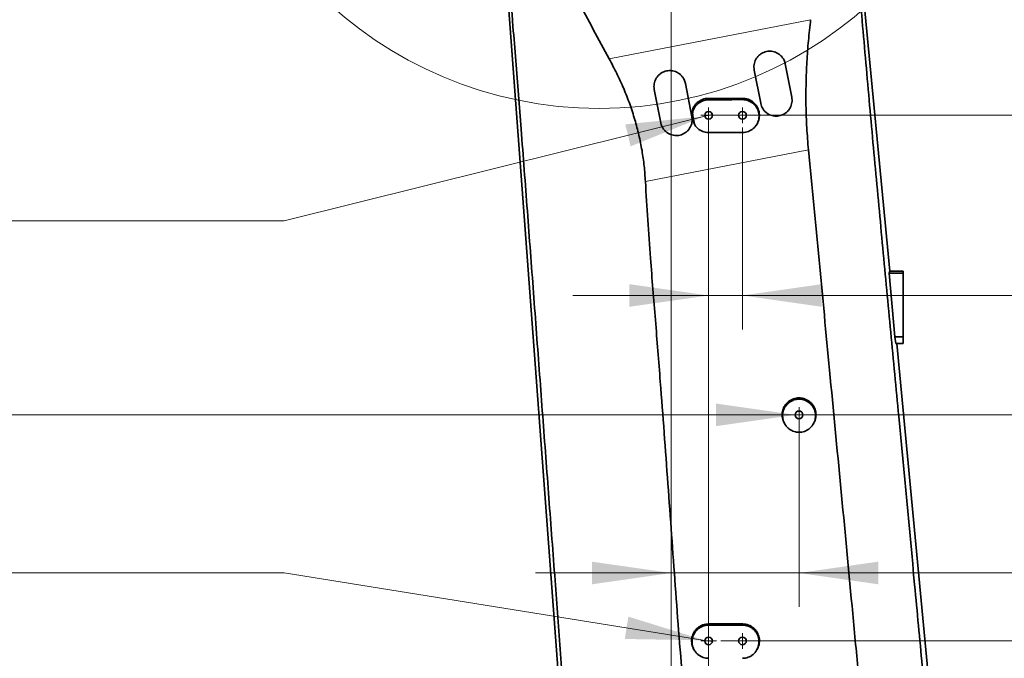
# Model space of a CAD drawing. Header units: millimetres. Extents: x 0 to 12118, y 0 to 8400.
# Tile 91 of 128: x 6549 to 7419, y 4533 to 5098. Entities that reach past the tile are written whole.
import ezdxf

# ---------------------------------------------------------------- set-up
doc = ezdxf.new("R2010")
doc.units = ezdxf.units.MM
doc.header["$LTSCALE"] = 20
doc.styles.add('SLDTEXTSTYLE0', font='TXT', dxfattribs={"width": 0.605})
doc.dimstyles.new('SLDDIMSTYLE0', dxfattribs={"dimtxt": 70, "dimasz": 70, "dimexe": 0, "dimexo": 0.0625, "dimgap": 17.5, "dimtad": 1, "dimdec": 0, "dimrnd": 1e-09, "dimzin": 12, "dimdsep": 46, "dimtxsty": 'SLDTEXTSTYLE0', "dimsah": 1, "dimcen": 0.09, "dimadec": 0, "dimazin": 3, "dimtfac": 1, "dimtofl": 0, "dimtmove": 0, "dimatfit": 3, "dimfxl": 1, "dimfrac": 2, "dimtolj": 1, "dimtzin": 12, "dimarcsym": 0})
doc.dimstyles.new('SLDDIMSTYLE1', dxfattribs={"dimtxt": 70, "dimasz": 70, "dimexe": 0, "dimexo": 0.0625, "dimgap": 17.5, "dimtad": 1, "dimdec": 1, "dimrnd": 1e-09, "dimzin": 12, "dimdsep": 46, "dimtxsty": 'SLDTEXTSTYLE0', "dimsah": 1, "dimcen": 0.09, "dimadec": 0, "dimazin": 3, "dimtfac": 1, "dimtmove": 0, "dimatfit": 0, "dimfxl": 1, "dimfrac": 2, "dimtolj": 1, "dimtzin": 12, "dimarcsym": 0})
doc.dimstyles.new('SLDDIMSTYLE15', dxfattribs={"dimtxt": 70, "dimasz": 70, "dimexe": 0, "dimexo": 0.0625, "dimgap": 17.5, "dimtad": 1, "dimdec": 0, "dimrnd": 1e-09, "dimzin": 12, "dimdsep": 46, "dimtxsty": 'SLDTEXTSTYLE0', "dimsah": 1, "dimcen": 0.09, "dimse1": 1, "dimsd1": 1, "dimadec": 0, "dimazin": 3, "dimtfac": 1, "dimtofl": 0, "dimtmove": 0, "dimatfit": 3, "dimfxl": 1, "dimfrac": 2, "dimtolj": 1, "dimtzin": 12, "dimarcsym": 0})
doc.dimstyles.new('SLDDIMSTYLE16', dxfattribs={"dimtxt": 70, "dimasz": 70, "dimexe": 0, "dimexo": 0.0625, "dimgap": 17.5, "dimtad": 1, "dimdec": 1, "dimrnd": 1e-09, "dimzin": 12, "dimdsep": 46, "dimtxsty": 'SLDTEXTSTYLE0', "dimsah": 1, "dimcen": 0.09, "dimse1": 1, "dimsd1": 1, "dimadec": 0, "dimazin": 3, "dimtfac": 1, "dimtofl": 0, "dimtmove": 0, "dimatfit": 3, "dimfxl": 1, "dimfrac": 2, "dimtolj": 1, "dimtzin": 12, "dimarcsym": 0})
doc.dimstyles.new('SLDDIMSTYLE2', dxfattribs={"dimtxt": 70, "dimasz": 70, "dimexe": 0, "dimexo": 0.0625, "dimgap": 17.5, "dimtad": 1, "dimdec": 1, "dimrnd": 1e-09, "dimzin": 12, "dimdsep": 46, "dimtxsty": 'SLDTEXTSTYLE0', "dimsah": 1, "dimcen": 0.09, "dimadec": 0, "dimazin": 3, "dimtfac": 1, "dimtofl": 0, "dimtmove": 0, "dimatfit": 3, "dimfxl": 1, "dimfrac": 2, "dimtolj": 1, "dimtzin": 12, "dimarcsym": 0})
doc.dimstyles.new('SLDDIMSTYLE3', dxfattribs={"dimtxt": 70, "dimasz": 70, "dimexe": 0, "dimexo": 0.0625, "dimgap": 17.5, "dimtad": 0, "dimtih": 1, "dimtoh": 1, "dimdec": 1, "dimrnd": 1e-09, "dimzin": 12, "dimdsep": 46, "dimtxsty": 'SLDTEXTSTYLE0', "dimblk1": 'NONE', "dimsah": 1, "dimcen": 0, "dimadec": 0, "dimazin": 3, "dimtfac": 1, "dimtmove": 0, "dimatfit": 3, "dimldrblk": 'NONE', "dimfxl": 1, "dimfrac": 2, "dimtolj": 1, "dimtzin": 12, "dimarcsym": 0})

# ---------------------------------------------------------------- blocks, each defined once
blk = doc.blocks.new('_D_4')
at = {"color": 7, "linetype": 'Continuous', "lineweight": 0}
for p, q in [((7120.86, 5268.87), (5543.93, 5268.87)), ((5573.93, 4143.87), (5573.93, 5268.87)), ((7120.86, 4143.87), (5543.93, 4143.87))]:
    blk.add_line(p, q, dxfattribs=at)
at = {"color": 7, "linetype": 'Continuous', "lineweight": 18}
for points in [[(5573.93, 5268.87), (5563.93, 5198.87), (5583.93, 5198.87)], [(5573.93, 4143.87), (5583.93, 4213.87), (5563.93, 4213.87)]]:
    blk.add_solid(points, dxfattribs=at)
at = {"color": 7, "linetype": 'Continuous', "lineweight": 18, "insert": (5483.69, 4671.66), "char_height": 70, "attachment_point": 1, "rotation": 90, "style": 'SLDTEXTSTYLE0'}
blk.add_mtext('*)', dxfattribs=at)
blk = doc.blocks.new('_D_7')
at = {"color": 7, "linetype": 'Continuous', "lineweight": 0}
for p, q in [((7124.86, 5264.87), (7124.86, 4315.34)), ((7157.86, 5009.87), (7157.86, 4315.34)), ((7124.86, 4345.34), (7004.86, 4345.34)), ((7124.86, 4345.34), (7157.86, 4345.34)), ((7157.86, 4345.34), (7596.42, 4345.34))]:
    blk.add_line(p, q, dxfattribs=at)
at = {"color": 7, "linetype": 'Continuous', "lineweight": 18}
for points in [[(7124.86, 4345.34), (7054.86, 4355.34), (7054.86, 4335.34)], [(7157.86, 4345.34), (7227.86, 4335.34), (7227.86, 4355.34)]]:
    blk.add_solid(points, dxfattribs=at)
at = {"color": 7, "linetype": 'Continuous', "lineweight": 18, "insert": (7489.47, 4435.57), "char_height": 70, "attachment_point": 1, "style": 'SLDTEXTSTYLE0'}
blk.add_mtext('33', dxfattribs=at)
blk = doc.blocks.new('_D_8')
at = {"color": 7, "linetype": 'Continuous', "lineweight": 0}
for p, q in [((7128.86, 5268.87), (7996.47, 5268.87)), ((7966.47, 5268.87), (7966.47, 5013.87)), ((7161.86, 5013.87), (7996.47, 5013.87))]:
    blk.add_line(p, q, dxfattribs=at)
at = {"color": 7, "linetype": 'Continuous', "lineweight": 18}
for points in [[(7966.47, 5268.87), (7956.47, 5198.87), (7976.47, 5198.87)], [(7966.47, 5013.87), (7976.47, 5083.87), (7956.47, 5083.87)]]:
    blk.add_solid(points, dxfattribs=at)
at = {"color": 7, "linetype": 'Continuous', "lineweight": 18, "insert": (7876.23, 5061.16), "char_height": 70, "attachment_point": 1, "rotation": 90, "style": 'SLDTEXTSTYLE0'}
blk.add_mtext('255', dxfattribs=at)
blk = doc.blocks.new('_D_9')
at = {"color": 7, "linetype": 'Continuous', "lineweight": 0}
for p, q in [((7124.86, 5264.87), (7124.86, 4578.99)), ((7237.86, 4744.87), (7237.86, 4578.99)), ((7124.86, 4608.99), (7004.86, 4608.99)), ((7124.86, 4608.99), (7237.86, 4608.99)), ((7237.86, 4608.99), (7631.19, 4608.99))]:
    blk.add_line(p, q, dxfattribs=at)
at = {"color": 7, "linetype": 'Continuous', "lineweight": 18}
for points in [[(7124.86, 4608.99), (7054.86, 4618.99), (7054.86, 4598.99)], [(7237.86, 4608.99), (7307.86, 4598.99), (7307.86, 4618.99)]]:
    blk.add_solid(points, dxfattribs=at)
at = {"color": 7, "linetype": 'Continuous', "lineweight": 18, "insert": (7470.77, 4699.23), "char_height": 70, "attachment_point": 1, "style": 'SLDTEXTSTYLE0'}
blk.add_mtext('113', dxfattribs=at)
blk = doc.blocks.new('_D_11')
at = {"color": 7, "linetype": 'Continuous', "lineweight": 0}
for p, q in [((6914.86, 5640.02), (5403.93, 5640.02)), ((5433.93, 5640.02), (5433.93, 3363.87)), ((6445.27, 3363.87), (5403.93, 3363.87))]:
    blk.add_line(p, q, dxfattribs=at)
at = {"color": 7, "linetype": 'Continuous', "lineweight": 18}
for points in [[(5433.93, 5640.02), (5423.93, 5570.02), (5443.93, 5570.02)], [(5433.93, 3363.87), (5443.93, 3433.87), (5423.93, 3433.87)]]:
    blk.add_solid(points, dxfattribs=at)
at = {"color": 7, "linetype": 'Continuous', "lineweight": 18, "insert": (5343.69, 4467.24), "char_height": 70, "attachment_point": 1, "rotation": 90, "style": 'SLDTEXTSTYLE0'}
blk.add_mtext('*)', dxfattribs=at)
blk = doc.blocks.new('_D_14')
at = {"color": 7, "linetype": 'Continuous', "lineweight": 0}
for p, q in [((7161.86, 5013.87), (7856.47, 5013.87)), ((7826.47, 5013.87), (7826.47, 4748.87)), ((7241.86, 4748.87), (7856.47, 4748.87))]:
    blk.add_line(p, q, dxfattribs=at)
at = {"color": 7, "linetype": 'Continuous', "lineweight": 18}
for points in [[(7826.47, 5013.87), (7816.47, 4943.87), (7836.47, 4943.87)], [(7826.47, 4748.87), (7836.47, 4818.87), (7816.47, 4818.87)]]:
    blk.add_solid(points, dxfattribs=at)
at = {"color": 7, "linetype": 'Continuous', "lineweight": 18, "insert": (7736.23, 4801.16), "char_height": 70, "attachment_point": 1, "rotation": 90, "style": 'SLDTEXTSTYLE0'}
blk.add_mtext('265', dxfattribs=at)
blk = doc.blocks.new('_D_15')
at = {"color": 7, "linetype": 'Continuous', "lineweight": 0}
for p, q in [((7168.76, 5013.87), (7996.47, 5013.87)), ((7966.47, 5013.87), (7966.47, 4548.87)), ((7168.76, 4548.87), (7996.47, 4548.87))]:
    blk.add_line(p, q, dxfattribs=at)
at = {"color": 7, "linetype": 'Continuous', "lineweight": 18}
for points in [[(7966.47, 5013.87), (7956.47, 4943.87), (7976.47, 4943.87)], [(7966.47, 4548.87), (7976.47, 4618.87), (7956.47, 4618.87)]]:
    blk.add_solid(points, dxfattribs=at)
at = {"color": 7, "linetype": 'Continuous', "lineweight": 18, "insert": (7876.23, 4701.16), "char_height": 70, "attachment_point": 1, "rotation": 90, "style": 'SLDTEXTSTYLE0'}
blk.add_mtext('465', dxfattribs=at)
blk = doc.blocks.new('_D_16')
at = {"color": 7, "linetype": 'Continuous', "lineweight": 0}
for p, q in [((7157.86, 5002.97), (7157.86, 4824.47)), ((7187.86, 5002.97), (7187.86, 4824.47)), ((7157.86, 4854.47), (7037.86, 4854.47)), ((7157.86, 4854.47), (7187.86, 4854.47)), ((7187.86, 4854.47), (7571.92, 4854.47))]:
    blk.add_line(p, q, dxfattribs=at)
at = {"color": 7, "linetype": 'Continuous', "lineweight": 18}
for points in [[(7157.86, 4854.47), (7087.86, 4864.47), (7087.86, 4844.47)], [(7187.86, 4854.47), (7257.86, 4844.47), (7257.86, 4864.47)]]:
    blk.add_solid(points, dxfattribs=at)
at = {"color": 7, "linetype": 'Continuous', "lineweight": 18, "insert": (7464.97, 4944.71), "char_height": 70, "attachment_point": 1, "style": 'SLDTEXTSTYLE0'}
blk.add_mtext('30', dxfattribs=at)
blk = doc.blocks.new('_D_17')
at = {"color": 7, "linetype": 'Continuous', "lineweight": 0}
for p, q in [((7161.16, 5014.69), (7154.56, 5013.05)), ((7154.56, 5013.05), (6782.71, 4920.52)), ((6782.71, 4920.52), (6105.99, 4920.52))]:
    blk.add_line(p, q, dxfattribs=at)
at = {"color": 7, "linetype": 'Continuous', "lineweight": 18}
blk.add_solid([(7154.56, 5013.05), (7084.21, 5005.85), (7089.04, 4986.44)], dxfattribs=at)
at = {"color": 7, "linetype": 'Continuous', "lineweight": 18, "insert": (6105.99, 5010.75), "char_height": 70, "attachment_point": 1, "style": 'SLDTEXTSTYLE0'}
blk.add_mtext('2x M8 Through', dxfattribs=at)
blk = doc.blocks.new('_None')
blk = doc.blocks.new('_D_18')
at = {"color": 7, "linetype": 'Continuous', "lineweight": 0}
for p, q in [((6772.02, 4748.87), (6223.63, 4748.87)), ((7234.46, 4748.87), (6772.02, 4748.87)), ((7241.26, 4748.87), (7234.46, 4748.87))]:
    blk.add_line(p, q, dxfattribs=at)
at = {"color": 7, "linetype": 'Continuous', "lineweight": 18}
blk.add_solid([(7234.46, 4748.87), (7164.46, 4758.87), (7164.46, 4738.87)], dxfattribs=at)
at = {"color": 7, "linetype": 'Continuous', "lineweight": 18, "insert": (6223.63, 4839.11), "char_height": 70, "attachment_point": 1, "style": 'SLDTEXTSTYLE0'}
blk.add_mtext('M8 Through', dxfattribs=at)
blk = doc.blocks.new('_D_19')
at = {"color": 7, "linetype": 'Continuous', "lineweight": 0}
for p, q in [((6782.71, 4608.99), (6105.99, 4608.99)), ((7154.5, 4549.41), (6782.71, 4608.99)), ((7161.21, 4548.33), (7154.5, 4549.41))]:
    blk.add_line(p, q, dxfattribs=at)
at = {"color": 7, "linetype": 'Continuous', "lineweight": 18}
blk.add_solid([(7154.5, 4549.41), (7086.96, 4570.36), (7083.8, 4550.61)], dxfattribs=at)
at = {"color": 7, "linetype": 'Continuous', "lineweight": 18, "insert": (6105.99, 4699.23), "char_height": 70, "attachment_point": 1, "style": 'SLDTEXTSTYLE0'}
blk.add_mtext('2x M8 Through', dxfattribs=at)
blk = doc.blocks.new('SW_CENTERMARKSYMBOL_0')
at = {"color": 0, "linetype": 'Continuous', "lineweight": 18}
for p, q in [((-3.5, 0), (-6.9, 0)), ((0, 0), (-3.5, 0)), ((0, 3.5), (0, 6.9)), ((0, 0), (0, 3.5)), ((0, 0), (0, -3.5)), ((0, 0), (3.5, 0)), ((3.5, 0), (6.9, 0)), ((0, -3.5), (0, -6.9))]:
    blk.add_line(p, q, dxfattribs=at)
blk = doc.blocks.new('SW_CENTERMARKSYMBOL_1')
at = {"color": 0, "linetype": 'Continuous', "lineweight": 18}
for p, q in [((-3.5, 0), (-6.9, 0)), ((0, 0), (-3.5, 0)), ((0, 3.5), (0, 6.9)), ((0, 0), (0, 3.5)), ((0, 0), (0, -3.5)), ((0, 0), (3.5, 0)), ((3.5, 0), (6.9, 0)), ((0, -3.5), (0, -6.9))]:
    blk.add_line(p, q, dxfattribs=at)
blk = doc.blocks.new('SW_CENTERMARKSYMBOL_2')
at = {"color": 0, "linetype": 'Continuous', "lineweight": 18}
for p, q in [((-3.5, 0), (-6.9, 0)), ((0, 0), (-3.5, 0)), ((0, 3.5), (0, 6.9)), ((0, 0), (0, 3.5)), ((0, 0), (0, -3.5)), ((0, 0), (3.5, 0)), ((3.5, 0), (6.9, 0)), ((0, -3.5), (0, -6.9))]:
    blk.add_line(p, q, dxfattribs=at)
blk = doc.blocks.new('SW_CENTERMARKSYMBOL_3')
at = {"color": 0, "linetype": 'Continuous', "lineweight": 18}
for p, q in [((-3.5, 0), (-6.9, 0)), ((0, 0), (-3.5, 0)), ((0, 3.5), (0, 6.9)), ((0, 0), (0, 3.5)), ((0, 0), (0, -3.5)), ((0, 0), (3.5, 0)), ((3.5, 0), (6.9, 0)), ((0, -3.5), (0, -6.9))]:
    blk.add_line(p, q, dxfattribs=at)
blk = doc.blocks.new('SW_CENTERMARKSYMBOL_4')
at = {"color": 0, "linetype": 'Continuous', "lineweight": 18}
for p, q in [((-3.5, 0), (-6.9, 0)), ((0, 0), (-3.5, 0)), ((0, 3.5), (0, 6.9)), ((0, 0), (0, 3.5)), ((0, 0), (0, -3.5)), ((0, 0), (3.5, 0)), ((3.5, 0), (6.9, 0)), ((0, -3.5), (0, -6.9))]:
    blk.add_line(p, q, dxfattribs=at)
blk = doc.blocks.new('_D_94')
at = {"color": 7, "linetype": 'Continuous', "lineweight": 0}
for p, q in [((8617.36, 4396.89), (8617.36, 4699.48)), ((8617.36, 4669.48), (8281.55, 4669.48))]:
    blk.add_line(p, q, dxfattribs=at)
at = {"color": 7, "linetype": 'Continuous', "lineweight": 18}
blk.add_solid([(8617.36, 4669.48), (8547.36, 4679.48), (8547.36, 4659.48)], dxfattribs=at)
at = {"color": 7, "linetype": 'Continuous', "lineweight": 18, "insert": (8281.55, 4759.71), "char_height": 70, "attachment_point": 1, "style": 'SLDTEXTSTYLE0'}
blk.add_mtext('1773', dxfattribs=at)
blk = doc.blocks.new('_D_95')
at = {"color": 7, "linetype": 'Continuous', "lineweight": 0}
for p, q in [((8617.36, 4396.89), (8617.36, 4839.48)), ((8617.36, 4809.48), (8266.49, 4809.48))]:
    blk.add_line(p, q, dxfattribs=at)
at = {"color": 7, "linetype": 'Continuous', "lineweight": 18}
for centre, start, end in [((8386.6, 4863.19), 153.43495, 206.56505), ((8385.63, 4863.19), 333.43495, 26.56505)]:
    blk.add_arc(centre, 120.11, start, end, dxfattribs=at)
blk.add_solid([(8617.36, 4809.48), (8547.36, 4819.48), (8547.36, 4799.48)], dxfattribs=at)
at = {"color": 7, "linetype": 'Continuous', "lineweight": 18, "insert": (8279.17, 4899.71), "char_height": 70, "attachment_point": 1, "style": 'SLDTEXTSTYLE0'}
blk.add_mtext('1894', dxfattribs=at)

msp = doc.modelspace()

# ---------------------------------------------------------------- linework, layer by layer
at = {"color": 7, "linetype": 'Continuous', "lineweight": 35}
for p, q in [((7279.15662, 5283.593175), (7318.059287, 4875.870777)), ((7025.590214, 4511.425214), (6970.281662, 5257.410279)), ((7225.705422, 5059.262391), (7231.429692, 5029.813576)), ((7203.944131, 5024.470924), (7198.219861, 5053.919739)), ((7137.358975, 5042.089582), (7143.083245, 5012.640766)), ((7115.597684, 5007.298114), (7109.873414, 5036.74693)), ((7146.364786, 5004.351926), (7146.68819, 5003.890565)), ((7317.483053, 4874.137588), (7318.059287, 4875.870777)), ((7329.857394, 4875.870777), (7318.059287, 4875.870777)), ((7329.857394, 4875.870777), (7329.857394, 4874.137588)), ((7322.528173, 4817.969406), (7317.483053, 4874.137588)), ((7329.857394, 4874.137588), (7317.483053, 4874.137588)), ((7329.857394, 4874.137588), (7329.857394, 4817.969406)), ((7323.554944, 4811.870777), (7322.528173, 4817.969406)), ((7329.857394, 4817.969406), (7322.528173, 4817.969406)), ((7329.857394, 4817.969406), (7329.857394, 4811.870777)), ((7329.857394, 4811.870777), (7323.554944, 4811.870777)), ((7324.165821, 4811.870777), (7364.318354, 4391.049059)), ((7225.576634, 4740.257843), (7225.988256, 4739.670664)), ((7249.72654, 4739.670675), (7250.138155, 4740.257843)), ((7187.857394, 4563.870777), (7157.857394, 4563.870777)), ((7157.857394, 4562.80296), (7187.857394, 4562.80296))]:
    msp.add_line(p, q, dxfattribs=at)
at = {"color": 8, "linetype": 'Continuous', "lineweight": 18}
for p, q in [((7069.951052, 5063.922717), (7248.129407, 5098.46603)), ((7157.859502, 5027.60646), (7157.857394, 5028.870777)), ((7187.859106, 5027.738048), (7187.857394, 5028.870777)), ((7143.957515, 5013.486871), (7143.542187, 5014.144332)), ((7144.758979, 5019.443313), (7144.360587, 5020.415714)), ((7145.085073, 5007.624648), (7144.687041, 5008.254569)), ((7246.190588, 4983.245265), (7102.041349, 4955.299153)), ((7157.857394, 4562.80296), (7157.857394, 4563.870777)), ((7187.857394, 4562.80296), (7187.857394, 4563.870777))]:
    msp.add_line(p, q, dxfattribs=at)
at = {"color": 7, "linetype": 'Continuous', "lineweight": 35, "flags": 128}
msp.add_lwpolyline([(7187.857207, 4998.608741), (7180.299229, 4998.604617), (7172.741252, 4998.600274), (7157.857151, 4998.591085)], dxfattribs=at)
at = {"color": 7, "linetype": 'Continuous', "lineweight": 18}
msp.add_circle((7061.196355, 5374.114646), 354.174091, dxfattribs=at)
at = {"color": 7, "linetype": 'Continuous', "lineweight": 35}
for centre in [(7157.857394, 5013.870777), (7187.857394, 5013.870777), (7237.857394, 4748.870777), (7157.857394, 4548.870777), (7187.857394, 4548.870777)]:
    msp.add_circle(centre, 3.4, dxfattribs=at)
for points, knots in [([(7069.951052, 5063.922717), (7065.284237, 5072.554397), (7055.950396, 5089.818147), (7042.277556, 5115.882159), (7030.419627, 5138.015682), (7020.192192, 5156.11194), (7012.046741, 5170.410832), (7004.802602, 5183.676433), (6998.6267, 5195.98846), (6993.51978, 5207.324343), (6989.005786, 5218.899677), (6985.172381, 5230.782758), (6982.266209, 5243.013594), (6980.425869, 5255.540046), (6979.67526, 5268.185974), (6980.09849, 5280.840704), (6981.656395, 5293.415445), (6984.222942, 5305.852647), (6987.812337, 5318.059346), (6992.456246, 5330.076025), (6998.233485, 5341.796628), (7005.141178, 5353.120047), (7013.046371, 5363.811193), (7021.693693, 5373.531476), (7030.987789, 5382.234968), (7040.789271, 5389.944774), (7051.231939, 5396.797905), (7062.04974, 5402.614954), (7073.155039, 5407.373166), (7084.439531, 5411.127283), (7095.998351, 5413.933923), (7107.627684, 5415.735557), (7119.254491, 5416.54211), (7130.788658, 5416.335239), (7139.825023, 5415.627219), (7144.923355, 5414.672366), (7146.249697, 5414.423959)], [0, 0, 0, 0, 0.062167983, 0.1243387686, 0.1865058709, 0.2212515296, 0.2559976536, 0.2907371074, 0.3169941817, 0.3432815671, 0.3695455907, 0.395770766, 0.4224517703, 0.4492309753, 0.4759989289, 0.5026645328, 0.5293013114, 0.5560267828, 0.5827484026, 0.6093799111, 0.6369319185, 0.6645971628, 0.6922581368, 0.719804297, 0.7454741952, 0.7712454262, 0.7970125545, 0.8226768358, 0.8470488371, 0.8715127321, 0.895975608, 0.9203462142, 0.9440521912, 0.9678421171, 0.9916340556, 1, 1, 1, 1]), ([(7277.72448, 5280.954938), (7277.853119, 5279.227161), (7278.110461, 5275.770726), (7278.749371, 5268.079558), (7279.634881, 5257.971226), (7280.765881, 5245.464348), (7281.918063, 5232.958699), (7283.068184, 5220.45439), (7284.201192, 5207.945984), (7285.992272, 5187.169304), (7288.427038, 5158.18558), (7291.634356, 5120.840278), (7294.873579, 5083.475246), (7298.167809, 5046.071237), (7301.525188, 5008.645524), (7304.942236, 4971.221542), (7308.406842, 4933.829461), (7313.082195, 4884.081939), (7318.974406, 4822.007882), (7328.358052, 4722.6552), (7336.510434, 4636.191318), (7343.418307, 4562.596046), (7346.758887, 4526.744641), (7350.09976, 4490.893607), (7353.453889, 4455.064511), (7356.831098, 4419.269349), (7359.118386, 4395.47397), (7360.262001, 4383.576587)], [0, 0, 0, 0, 0.0059265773, 0.0118561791, 0.0257392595, 0.0396394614, 0.0535619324, 0.0674830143, 0.0813800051, 0.0952609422, 0.1368413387, 0.1784276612, 0.2200085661, 0.2615815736, 0.3031897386, 0.3448097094, 0.3864346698, 0.4280496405, 0.5111572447, 0.5942640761, 0.7604779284, 0.8003992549, 0.8403290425, 0.8802591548, 0.9201809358, 0.9600914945, 1, 1, 1, 1]), ([(7029.505567, 4504.88298), (7028.686666, 4515.722768), (7027.048813, 4537.403011), (7024.618857, 4569.889434), (7021.181376, 4615.809679), (7016.72072, 4675.185577), (7011.254125, 4747.992662), (7006.717306, 4808.573742), (7003.109332, 4856.929684), (7000.405649, 4893.095664), (6997.685367, 4929.282749), (6994.937888, 4965.496435), (6992.306661, 4999.731277), (6989.792798, 5031.970902), (6987.405687, 5062.198294), (6984.658639, 5096.507438), (6981.540917, 5134.86091), (6978.702981, 5169.62013), (6976.514464, 5196.755377), (6975.220681, 5212.997436), (6974.183568, 5226.013775), (6973.38931, 5235.773483), (6972.576345, 5245.490691), (6972.012574, 5251.825307), (6971.731059, 5254.988456)], [0, 0, 0, 0, 0.0433256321, 0.0866539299, 0.1299823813, 0.2270464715, 0.3241105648, 0.4211735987, 0.4694086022, 0.5176526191, 0.5658907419, 0.6141161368, 0.6623355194, 0.7025446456, 0.7427584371, 0.7829664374, 0.8395601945, 0.8961565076, 0.9220751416, 0.9479949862, 0.9610062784, 0.974038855, 0.9870364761, 1, 1, 1, 1]), ([(7248.129407, 5098.46603), (7247.439916, 5092.289439), (7246.060429, 5079.931737), (7244.71233, 5061.125737), (7243.933701, 5041.978111), (7243.876258, 5022.523796), (7244.517862, 5002.831196), (7245.633225, 4989.77143), (7246.190588, 4983.245265)], [0, 0, 0, 0, 0.1639283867, 0.3279767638, 0.4918828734, 0.6612087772, 0.830700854, 1, 1, 1, 1]), ([(7198.219861, 5053.919739), (7198.097143, 5054.80876), (7197.865871, 5056.484181), (7198.104977, 5058.968235), (7198.696286, 5061.278616), (7199.687045, 5063.455997), (7201.023082, 5065.437984), (7202.68172, 5067.158752), (7204.592266, 5068.574065), (7206.710232, 5069.636441), (7208.956324, 5070.332753), (7211.279037, 5070.636189), (7213.610205, 5070.559963), (7215.891611, 5070.092532), (7218.07223, 5069.260944), (7220.08422, 5068.070911), (7221.890399, 5066.559078), (7223.409712, 5064.75311), (7224.865483, 5062.362525), (7225.389108, 5060.429874), (7225.705422, 5059.262391)], [0, 0, 0, 0, 0.06134220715, 0.1156036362, 0.16986374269, 0.22414312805, 0.27841910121, 0.33231402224, 0.38620531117, 0.4393319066, 0.49245724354, 0.54503297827, 0.59761062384, 0.65024142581, 0.70287587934, 0.75613787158, 0.80940296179, 0.86346035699, 0.91751860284, 1, 1, 1, 1]), ([(7102.041349, 4955.299153), (7101.727278, 4959.869508), (7101.099146, 4969.010073), (7099.146842, 4982.742043), (7096.417433, 4996.424206), (7092.794108, 5010.21161), (7088.299211, 5023.938686), (7082.918901, 5037.609235), (7076.832032, 5050.99272), (7072.244793, 5059.612565), (7069.951052, 5063.922717)], [0, 0, 0, 0, 0.1196117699, 0.2392197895, 0.3611934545, 0.4831701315, 0.6112253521, 0.7392916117, 0.8696388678, 1, 1, 1, 1]), ([(7109.873414, 5036.74693), (7109.750696, 5037.635951), (7109.519426, 5039.311364), (7109.758528, 5041.795402), (7110.349824, 5044.105758), (7111.340558, 5046.283111), (7112.676562, 5048.26508), (7114.335161, 5049.985842), (7116.24568, 5051.401169), (7118.363632, 5052.463571), (7120.609739, 5053.159915), (7122.932484, 5053.463377), (7125.263702, 5053.387163), (7127.545163, 5052.919726), (7129.725829, 5052.088116), (7131.737853, 5050.898048), (7133.544041, 5049.386182), (7135.063347, 5047.580186), (7136.51907, 5045.189625), (7137.042678, 5043.257019), (7137.358975, 5042.089582)], [0, 0, 0, 0, 0.0613417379, 0.1156022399, 0.1698614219, 0.2241398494, 0.2784148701, 0.3323094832, 0.3862004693, 0.4393278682, 0.4924540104, 0.5450313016, 0.5976105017, 0.6502428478, 0.7028788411, 0.7561416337, 0.8094075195, 0.863464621, 0.9175225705, 1, 1, 1, 1]), ([(7144.360587, 5020.415714), (7144.765705, 5021.1551), (7145.575936, 5022.633862), (7147.237192, 5024.559605), (7149.178728, 5026.190004), (7151.367859, 5027.475427), (7153.740411, 5028.3618), (7155.932368, 5028.808912), (7157.31496, 5028.853345), (7157.857394, 5028.870777)], [0, 0, 0, 0, 0.1506288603, 0.3012557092, 0.4519061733, 0.6025553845, 0.7527826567, 0.9030088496, 1, 1, 1, 1]), ([(7144.758979, 5019.443313), (7145.156728, 5020.159651), (7145.952243, 5021.59236), (7147.578018, 5023.451951), (7149.472071, 5025.022754), (7151.608782, 5026.262944), (7153.928468, 5027.119829), (7156.042811, 5027.543389), (7157.362754, 5027.589214), (7157.859502, 5027.60646)], [0, 0, 0, 0, 0.1510435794, 0.3020941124, 0.4530862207, 0.604085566, 0.7561587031, 0.9082326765, 1, 1, 1, 1]), ([(7157.857394, 5028.870777), (7160.777698, 5028.870777), (7166.618305, 5028.870777), (7176.618252, 5028.870777), (7183.698079, 5028.870777), (7187.857394, 5028.870777)], [0, 0, 0, 0, 0.2920412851, 0.5840825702, 1, 1, 1, 1]), ([(7157.859502, 5027.60646), (7160.781227, 5027.619793), (7166.624678, 5027.646459), (7176.624545, 5027.6906), (7183.70269, 5027.720494), (7187.859106, 5027.738048)], [0, 0, 0, 0, 0.2921766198, 0.5843532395, 1, 1, 1, 1]), ([(7187.859106, 5027.738048), (7188.685041, 5027.70054), (7190.336884, 5027.625523), (7192.748596, 5026.994697), (7195.020399, 5025.989144), (7197.089126, 5024.616162), (7198.885526, 5022.912295), (7200.36777, 5020.943165), (7201.48528, 5018.753789), (7202.224318, 5016.417854), (7202.551969, 5013.991713), (7202.477602, 5011.543707), (7201.98653, 5009.141331), (7201.106621, 5006.844323), (7199.845827, 5004.726363), (7198.24977, 5002.836609), (7196.351539, 5001.245057), (7194.213525, 4999.98293), (7191.890475, 4999.111324), (7189.742674, 4998.670721), (7188.387759, 4998.626182), (7187.857207, 4998.608741)], [0, 0, 0, 0, 0.0539803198, 0.1079588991, 0.1619550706, 0.2159488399, 0.2695835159, 0.3232171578, 0.3764436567, 0.4296707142, 0.4827793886, 0.535889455, 0.5891850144, 0.6424817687, 0.6961002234, 0.7497192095, 0.8035832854, 0.8574472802, 0.9113714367, 0.9652951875, 1, 1, 1, 1]), ([(7187.857394, 5028.870777), (7188.700677, 5028.828747), (7190.387254, 5028.744687), (7192.84533, 5028.088892), (7195.158086, 5027.053485), (7197.269343, 5025.643396), (7199.109445, 5023.89336), (7200.637981, 5021.861474), (7201.795771, 5019.596544), (7202.564582, 5017.17175), (7202.90525, 5014.652), (7202.828603, 5012.111627), (7202.310395, 5009.628938), (7201.439828, 5007.298245), (7200.554001, 5005.927778), (7200.126256, 5005.266011)], [0, 0, 0, 0, 0.0772652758, 0.154531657, 0.2317871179, 0.3090431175, 0.38648476, 0.4639264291, 0.5414126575, 0.618898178, 0.6962432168, 0.7735876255, 0.850762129, 0.9279364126, 1, 1, 1, 1]), ([(7231.429692, 5029.813576), (7231.495861, 5029.419362), (7231.692431, 5028.248262), (7231.720281, 5026.261008), (7231.380311, 5023.913778), (7230.63811, 5021.660441), (7229.538156, 5019.562401), (7228.095233, 5017.684356), (7226.364211, 5016.069435), (7224.382228, 5014.774615), (7222.214103, 5013.822784), (7219.914696, 5013.256131), (7217.552814, 5013.075016), (7215.194635, 5013.301123), (7212.905397, 5013.911875), (7210.754698, 5014.905723), (7208.796564, 5016.239612), (7207.096194, 5017.888981), (7205.689527, 5019.79553), (7204.63201, 5021.914362), (7204.13637, 5023.515049), (7203.962797, 5024.378109), (7203.944131, 5024.470924)], [0, 0, 0, 0, 0.0273157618, 0.0811474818, 0.1349786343, 0.1886571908, 0.2423356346, 0.2959401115, 0.3495447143, 0.4031537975, 0.4567630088, 0.5104013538, 0.5640397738, 0.6176998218, 0.6713599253, 0.7250333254, 0.7787068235, 0.8323947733, 0.8860829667, 0.9398045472, 0.9935265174, 1, 1, 1, 1]), ([(7143.542187, 5014.144332), (7143.464647, 5014.685505), (7143.309566, 5015.767851), (7143.419487, 5017.926584), (7143.987378, 5019.428608), (7144.360587, 5020.415714)], [0, 0, 0, 0, 0.255296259, 0.5105927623, 1, 1, 1, 1]), ([(7144.687041, 5008.254569), (7144.591597, 5008.745582), (7144.400711, 5009.727608), (7144.019043, 5011.69112), (7143.732926, 5013.163062), (7143.542187, 5014.144332)], [0, 0, 0, 0, 0.2500091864, 0.5000183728, 1, 1, 1, 1]), ([(7143.957515, 5013.486871), (7143.882473, 5014.029934), (7143.735773, 5015.091572), (7143.868647, 5017.142658), (7144.408831, 5018.538516), (7144.758979, 5019.443313)], [0, 0, 0, 0, 0.2692256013, 0.5263110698, 1, 1, 1, 1]), ([(7143.083245, 5012.640766), (7143.149416, 5012.24654), (7143.345987, 5011.075435), (7143.373832, 5009.088185), (7143.033866, 5006.740977), (7142.291674, 5004.487658), (7141.191729, 5002.389625), (7139.748817, 5000.511581), (7138.0178, 4998.896653), (7136.035818, 4997.601825), (7133.867688, 4996.649985), (7131.568274, 4996.083325), (7129.206384, 4995.902205), (7126.848196, 4996.128312), (7124.558951, 4996.739065), (7122.408245, 4997.732917), (7120.450106, 4999.066811), (7118.749734, 5000.716187), (7117.343068, 5002.622741), (7116.285554, 5004.741578), (7115.789919, 5006.342257), (7115.616349, 5007.205309), (7115.597684, 5007.298114)], [0, 0, 0, 0, 0.0273164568, 0.0811474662, 0.1349779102, 0.1886561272, 0.242334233, 0.2959387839, 0.3495434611, 0.4031528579, 0.4567623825, 0.5104010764, 0.5640398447, 0.6177001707, 0.6713605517, 0.7250341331, 0.7787078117, 0.8323958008, 0.8860840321, 0.9398054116, 0.9935271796, 1, 1, 1, 1]), ([(7145.085073, 5007.624648), (7144.990362, 5008.116406), (7144.80094, 5009.099922), (7144.424943, 5011.053968), (7144.143985, 5012.51632), (7143.957515, 5013.486871)], [0, 0, 0, 0, 0.2516695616, 0.5033391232, 1, 1, 1, 1]), ([(7146.390731, 5004.365187), (7146.17118, 5004.67225), (7145.339646, 5005.835227), (7144.963714, 5007.228883), (7144.687041, 5008.254569)], [0, 0, 0, 0, 0.2640319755, 1, 1, 1, 1]), ([(7148.057039, 5002.355668), (7147.670545, 5002.743056), (7146.910805, 5003.504556), (7145.769851, 5005.230154), (7145.354376, 5006.682964), (7145.085073, 5007.624648)], [0, 0, 0, 0, 0.267025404, 0.5248996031, 1, 1, 1, 1]), ([(7199.856606, 5004.856144), (7199.894523, 5004.910232), (7199.990224, 5005.046748), (7200.084056, 5005.1806), (7200.140712, 5005.261419)], [0, 0, 0, 0, 0.3961997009, 1, 1, 1, 1]), ([(7157.857151, 4998.591085), (7156.913596, 4998.642349), (7155.158993, 4998.737677), (7152.66637, 4999.476012), (7150.259495, 5000.586358), (7148.832339, 5001.732843), (7148.057039, 5002.355668)], [0, 0, 0, 0, 0.2634255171, 0.4898567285, 0.7228656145, 1, 1, 1, 1]), ([(7298.724115, 4435.991303), (7298.233667, 4441.815175), (7297.252755, 4453.463124), (7294.121021, 4483.24037), (7289.787163, 4525.365496), (7283.146966, 4596.45402), (7274.863629, 4684.103554), (7264.997351, 4786.054626), (7255.649314, 4885.788423), (7249.343495, 4950.759666), (7246.190588, 4983.245265)], [0, 0, 0, 0, 0.0318915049, 0.0637841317, 0.1633788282, 0.2629738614, 0.4533860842, 0.6437987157, 0.821899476, 1, 1, 1, 1]), ([(7102.041349, 4955.299153), (7102.68413, 4943.976485), (7103.9697, 4921.330992), (7106.987515, 4880.508435), (7110.922163, 4832.82803), (7116.174972, 4766.338447), (7121.961885, 4687.911076), (7127.337525, 4612.612784), (7131.747585, 4552.378039), (7134.999637, 4515.007939), (7136.39678, 4492.643362), (7136.852383, 4485.350355)], [0, 0, 0, 0, 0.0721969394, 0.1443948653, 0.2605820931, 0.3767688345, 0.5689932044, 0.7612172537, 0.8573490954, 0.9534820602, 1, 1, 1, 1]), ([(7237.857394, 4763.870777), (7237.015821, 4763.828895), (7235.332666, 4763.745132), (7232.878245, 4763.091794), (7230.568094, 4762.059679), (7228.459866, 4760.654332), (7226.6226, 4758.91196), (7225.094996, 4756.889649), (7223.935375, 4754.63488), (7223.160495, 4752.216536), (7222.811976, 4749.699611), (7222.880952, 4747.155343), (7223.393169, 4744.665304), (7224.264377, 4742.318231), (7225.155567, 4740.935333), (7225.587877, 4740.264499)], [0, 0, 0, 0, 0.0770143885, 0.1540295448, 0.231040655, 0.3080528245, 0.3851372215, 0.4622219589, 0.5395098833, 0.6167984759, 0.6943028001, 0.7718078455, 0.8493693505, 0.9269301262, 1, 1, 1, 1]), ([(7237.857394, 4733.479982), (7238.658631, 4733.518671), (7240.284401, 4733.597174), (7242.64359, 4734.228509), (7244.887548, 4735.226639), (7246.914907, 4736.582815), (7248.70518, 4738.273303), (7250.179498, 4740.227376), (7251.320129, 4742.424316), (7252.074621, 4744.769581), (7252.430812, 4747.235512), (7252.369561, 4749.711147), (7251.88941, 4752.165936), (7251.011227, 4754.484733), (7249.744293, 4756.641304), (7248.149645, 4758.531889), (7246.244125, 4760.138163), (7244.122026, 4761.383022), (7241.8038, 4762.257397), (7239.403155, 4762.721639), (7236.940857, 4762.774876), (7234.532625, 4762.417515), (7232.198572, 4761.654444), (7230.043653, 4760.521095), (7228.088813, 4759.028268), (7226.420972, 4757.241163), (7225.059907, 4755.178588), (7224.067022, 4752.929664), (7223.456476, 4750.519844), (7223.258313, 4748.05543), (7223.477788, 4745.566196), (7224.107264, 4743.167262), (7225.140662, 4740.887434), (7226.528889, 4738.836101), (7228.256655, 4737.035287), (7230.238398, 4735.568739), (7232.454906, 4734.459212), (7234.998498, 4733.652245), (7236.843548, 4733.541071), (7237.857394, 4733.479982)], [0, 0, 0, 0, 0.026243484, 0.053250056, 0.0794931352, 0.1064933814, 0.1328101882, 0.1598803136, 0.1863687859, 0.2136161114, 0.2402727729, 0.2676986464, 0.2944210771, 0.3219202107, 0.3486010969, 0.3760626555, 0.4026155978, 0.4299486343, 0.4563315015, 0.483488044, 0.5097246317, 0.5367240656, 0.5629255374, 0.5898824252, 0.6161720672, 0.6432163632, 0.6696494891, 0.6968395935, 0.723436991, 0.7507986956, 0.7775150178, 0.8050060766, 0.8317226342, 0.8592205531, 0.885816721, 0.9131934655, 0.9396200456, 0.9668215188, 1, 1, 1, 1]), ([(7250.098725, 4740.283581), (7250.425563, 4740.751144), (7251.235408, 4741.909678), (7252.112949, 4744.005884), (7252.734601, 4746.462717), (7252.929261, 4748.999004), (7252.689455, 4751.530811), (7252.034164, 4753.991195), (7250.96575, 4756.303065), (7249.530741, 4758.406636), (7247.756339, 4760.231435), (7245.707592, 4761.739589), (7243.431673, 4762.864561), (7240.804542, 4763.694764), (7238.908589, 4763.807996), (7237.857394, 4763.870777)], [0, 0, 0, 0, 0.0522626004, 0.1294970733, 0.2069096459, 0.2843219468, 0.3618863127, 0.439450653, 0.5170307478, 0.5946104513, 0.6720308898, 0.7494498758, 0.8266765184, 0.9039022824, 1, 1, 1, 1]), ([(7157.857394, 4563.870777), (7157.015818, 4563.828895), (7155.332656, 4563.745131), (7152.878226, 4563.091788), (7150.568067, 4562.059665), (7148.459838, 4560.65431), (7146.622573, 4558.91193), (7145.094975, 4556.889615), (7143.935359, 4554.634843), (7143.160486, 4552.216497), (7142.811976, 4549.699571), (7142.880951, 4547.155301), (7143.3932, 4544.665276), (7144.263861, 4542.319406), (7145.154295, 4540.937604), (7145.585869, 4540.267875)], [0, 0, 0, 0, 0.0770239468, 0.1540486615, 0.2310693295, 0.3080910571, 0.3851847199, 0.4622787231, 0.539575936, 0.6168738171, 0.6943874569, 0.7719018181, 0.8494726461, 0.9270427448, 1, 1, 1, 1]), ([(7157.857394, 4533.49826), (7157.054795, 4533.537014), (7155.426259, 4533.615651), (7153.063057, 4534.248059), (7150.815281, 4535.247885), (7148.784472, 4536.606366), (7146.991153, 4538.299729), (7145.514331, 4540.257123), (7144.371766, 4542.457795), (7143.615999, 4544.807037), (7143.25921, 4547.277146), (7143.320572, 4549.756971), (7143.801541, 4552.215909), (7144.681217, 4554.538631), (7145.950298, 4556.698821), (7147.547652, 4558.5927), (7149.456387, 4560.201339), (7151.58214, 4561.449638), (7153.904107, 4562.320624), (7156.017034, 4562.745226), (7157.352129, 4562.78711), (7157.857394, 4562.80296)], [0, 0, 0, 0, 0.0524847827, 0.1064956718, 0.1589796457, 0.2129778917, 0.2656092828, 0.3197472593, 0.3727217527, 0.4272138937, 0.4805245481, 0.5353735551, 0.588815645, 0.6438110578, 0.6971701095, 0.7520904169, 0.8051937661, 0.8598572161, 0.9126206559, 0.9669313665, 1, 1, 1, 1]), ([(7200.104501, 4540.287954), (7200.258957, 4540.485739), (7200.932371, 4541.348062), (7201.763544, 4543.118331), (7202.558505, 4545.521947), (7202.902013, 4548.04311), (7202.832848, 4550.585206), (7202.326307, 4553.079691), (7201.415538, 4555.456799), (7200.109743, 4557.642467), (7198.462152, 4559.582491), (7196.505928, 4561.209933), (7194.310403, 4562.493509), (7191.928843, 4563.374877), (7189.74886, 4563.811898), (7188.381654, 4563.854457), (7187.857394, 4563.870777)], [0, 0, 0, 0, 0.0230056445, 0.1003023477, 0.177599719, 0.2551128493, 0.332626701, 0.4101970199, 0.4877666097, 0.5652850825, 0.6428021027, 0.7201938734, 0.7975851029, 0.8747856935, 0.9519861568, 1, 1, 1, 1]), ([(7187.857394, 4562.80296), (7188.671557, 4562.762282), (7190.299896, 4562.680924), (7192.674177, 4562.046637), (7194.908751, 4561.045119), (7196.949367, 4559.681511), (7198.729616, 4557.990723), (7200.214126, 4556.025302), (7201.345005, 4553.83117), (7202.105507, 4551.471711), (7202.453475, 4549.011768), (7202.393002, 4546.520724), (7201.907129, 4544.074533), (7201.024613, 4541.740773), (7199.754928, 4539.594327), (7198.15128, 4537.690694), (7196.246374, 4536.095226), (7194.111545, 4534.84), (7191.797792, 4533.979878), (7189.68578, 4533.555188), (7188.362596, 4533.51399), (7187.857394, 4533.49826)], [0, 0, 0, 0, 0.0532486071, 0.1064980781, 0.1597398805, 0.2129832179, 0.2663665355, 0.3197510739, 0.3734844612, 0.4272191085, 0.481296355, 0.5353741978, 0.5895903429, 0.6438053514, 0.6979483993, 0.7520894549, 0.8059786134, 0.8598664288, 0.9134015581, 0.9669360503, 1, 1, 1, 1]), ([(7145.574372, 4540.261068), (7145.644094, 4540.161611), (7145.776241, 4539.973102), (7145.905148, 4539.789217), (7145.966043, 4539.702351)], [0, 0, 0, 0, 0.5276021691, 1, 1, 1, 1]), ([(7199.748739, 4539.702341), (7199.809636, 4539.789211), (7199.938545, 4539.973099), (7200.070695, 4540.161611), (7200.140416, 4540.261068)], [0, 0, 0, 0, 0.4724071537, 1, 1, 1, 1])]:
    msp.add_open_spline(points, degree=3, knots=knots, dxfattribs=at)

# ---------------------------------------------------------------- block references
at = {"color": 7, "linetype": 'Continuous', "lineweight": 0}
for name, p in [('SW_CENTERMARKSYMBOL_0', (7157.857394, 5013.870777)), ('SW_CENTERMARKSYMBOL_1', (7187.857394, 5013.870777)), ('SW_CENTERMARKSYMBOL_2', (7237.857394, 4748.870777)), ('SW_CENTERMARKSYMBOL_3', (7157.857394, 4548.870777)), ('SW_CENTERMARKSYMBOL_4', (7187.857394, 4548.870777))]:
    msp.add_blockref(name, p, dxfattribs=at)

# ---------------------------------------------------------------- dimensions: what is measured, and where the dimension line sits
at = {"color": 7, "linetype": 'Continuous', "lineweight": 18}
for base, p1, p2, dimstyle, picture, middle in [((5433.926215, 3363.870777), (6918.857394, 5640.016033), (6449.265831, 3363.870777), 'SLDDIMSTYLE0', '_D_11', (5433.926215, 4501.943405)), ((5573.926215, 5268.870777), (7124.857394, 4143.870777), (7124.857394, 5268.870777), 'SLDDIMSTYLE2', '_D_4', (5573.926215, 4706.370777)), ((7966.466975, 5013.870777), (7124.857394, 5268.870777), (7157.857394, 5013.870777), 'SLDDIMSTYLE2', '_D_8', (7966.466975, 5141.370777)), ((7826.466975, 4748.870777), (7157.857394, 5013.870777), (7237.857394, 4748.870777), 'SLDDIMSTYLE2', '_D_14', (7826.466975, 4881.370777)), ((7966.466975, 4548.870777), (7164.757394, 5013.870777), (7164.757394, 4548.870777), 'SLDDIMSTYLE2', '_D_15', (7966.466975, 4781.370777))]:
    dim = msp.add_linear_dim(base=base, p1=p1, p2=p2, angle=90, dimstyle=dimstyle, dxfattribs=at)
    dim.commit()
    dim.dimension.update_dxf_attribs({"geometry": picture, "text_midpoint": middle, "dimtype": 160})
for base, p1, p2, dimstyle, picture, middle in [((7157.857394, 4345.336585), (7124.857394, 5268.870777), (7157.857394, 5013.870777), 'SLDDIMSTYLE1', '_D_7', (7542.943655, 4345.336585)), ((7237.857394, 4608.993902), (7124.857394, 5268.870777), (7237.857394, 4748.870777), 'SLDDIMSTYLE1', '_D_9', (7550.97735, 4608.993902)), ((7187.857394, 4854.470421), (7157.857394, 5006.970777), (7187.857394, 5006.970777), 'SLDDIMSTYLE1', '_D_16', (7518.44434, 4854.470421)), ((6844.757394, 4669.479393), (8617.357397, 4392.894855), (6844.757394, 4346.394855), 'SLDDIMSTYLE15', '_D_94', (8388.49735, 4669.479393))]:
    dim = msp.add_linear_dim(base=base, p1=p1, p2=p2, dimstyle=dimstyle, dxfattribs=at)
    dim.commit()
    dim.dimension.update_dxf_attribs({"geometry": picture, "text_midpoint": middle, "dimtype": 160})
for p1, p2, text, picture, middle in [((7161.156767, 5014.691835), (7154.558021, 5013.049719), '2x M8 Through', '_D_17', (6429.353493, 4974.230768)), ((7241.257394, 4748.870777), (7234.457394, 4748.870777), 'M8 Through', '_D_18', (6482.821841, 4802.586054)), ((7161.214552, 4548.332734), (7154.500236, 4549.40882), '2x M8 Through', '_D_19', (6429.353493, 4662.709179))]:
    dim = msp.add_diameter_dim_2p(p1=p1, p2=p2, text=text, dimstyle='SLDDIMSTYLE3', override={"dimpost": '<>'}, dxfattribs=at)
    dim.commit()
    dim.dimension.update_dxf_attribs({"geometry": picture, "text_midpoint": middle, "dimtype": 163})
dim = msp.add_linear_dim(base=(8617.357397, 4809.479393), p1=(6851.257394, 4427.175323), p2=(8617.357397, 4392.894855), text='(<>)', dimstyle='SLDDIMSTYLE16', dxfattribs=at)
dim.commit()
dim.dimension.update_dxf_attribs({"geometry": '_D_95', "text_midpoint": (8386.114194, 4809.479393), "dimtype": 160})

doc.saveas('drawing.dxf')
